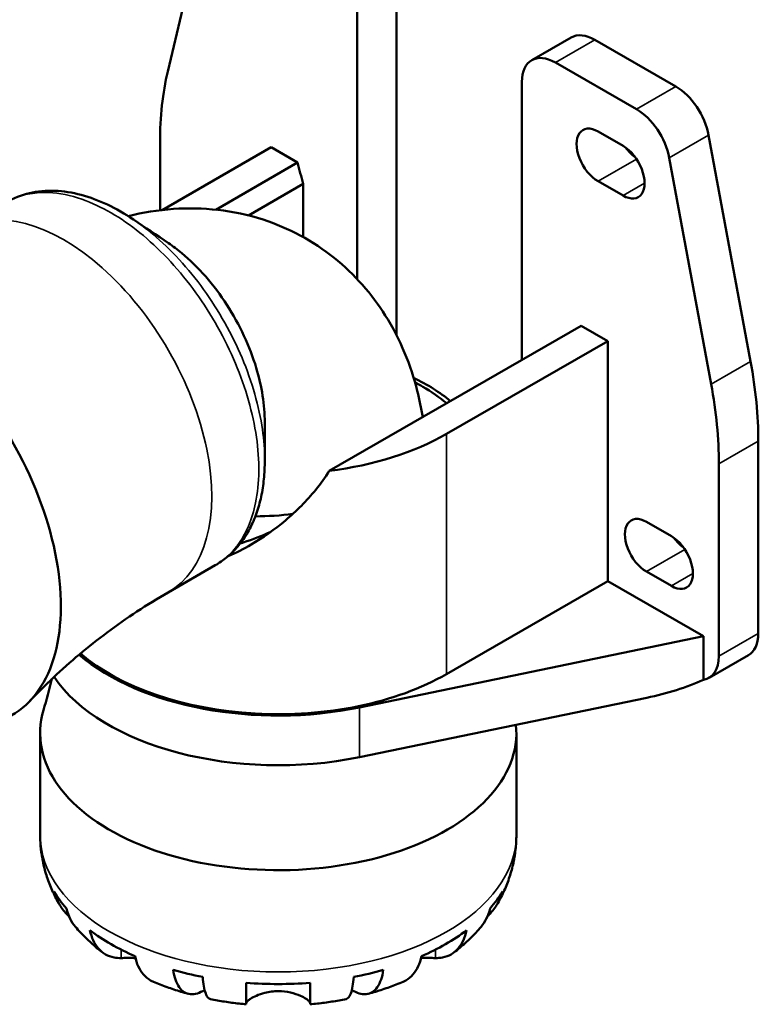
# Model space of a CAD drawing. Header units: millimetres. Extents: x 0 to 903, y 0 to 594.
# Tile 12 of 14: x 589 to 662, y 421 to 518. Entities that reach past the tile are written whole.
import ezdxf

# ---------------------------------------------------------------- set-up
doc = ezdxf.new("R2010")
doc.units = ezdxf.units.MM
doc.layers.add('Visible (ANSI)', color=7, linetype='Continuous', lineweight=50)
doc.layers.add('Visible Narrow (ANSI)', color=7, linetype='Continuous', lineweight=35)

msp = doc.modelspace()

# ---------------------------------------------------------------- linework, layer by layer
at = {"layer": 'Visible (ANSI)'}
for p, q in [((603.246, 513.088), (607.391, 530.669)), ((625.819, 487.045), (625.819, 523.644)), ((621.93, 521.404), (621.93, 492.586)), ((643.056, 516.428), (639.167, 514.188)), ((645.392, 516.199), (653.404, 511.585)), ((649.515, 509.345), (641.503, 513.959)), ((638.194, 512.039), (638.194, 484.587)), ((645.711, 507.147), (648.186, 505.722)), ((656.621, 506.799), (660.767, 484.443)), ((602.485, 499.373), (602.485, 506.085)), ((613.445, 505.59), (602.691, 499.397)), ((616.068, 504.08), (613.445, 505.59)), ((656.877, 482.203), (652.732, 504.559)), ((607.995, 499.431), (616.068, 504.08)), ((616.627, 501.988), (611.203, 498.865)), ((616.627, 496.717), (616.627, 501.988)), ((648.186, 500.817), (645.711, 502.242)), ((644.056, 487.962), (619.185, 473.64)), ((646.679, 486.452), (644.056, 487.962)), ((630.769, 477.29), (646.679, 486.452)), ((646.679, 462.743), (646.679, 486.452)), ((661.528, 476.564), (661.528, 457.592)), ((657.639, 455.352), (657.639, 474.324)), ((650.482, 468.608), (652.957, 467.183)), ((607.934, 464.32), (603.287, 461.644)), ((630.769, 453.581), (646.679, 462.743)), ((656.121, 457.306), (646.679, 462.743)), ((652.957, 462.278), (650.482, 463.703)), ((622.176, 450.285), (656.121, 457.306)), ((656.121, 453.009), (656.121, 457.306)), ((660.554, 455.442), (656.665, 453.202)), ((650.531, 451.244), (622.176, 445.38)), ((590.652, 447.748), (590.652, 437.704)), ((637.652, 447.748), (637.652, 437.704))]:
    msp.add_line(p, q, dxfattribs=at)
for centre, major_axis, ratio, start_param, end_param in [((645.392, 512.372), (-2.335, 4.056), 0.578093, 5.499721, 6.283185), ((641.503, 510.133), (-2.335, 4.056), 0.578093, 5.499721, 7.070517), ((630.062, 490.205), (-19.462, 33.797), 0.578093, 0.551787, 0.787332), ((653.404, 507.759), (-2.335, 4.056), 0.578093, 4.16447, 5.499721), ((649.515, 505.519), (2.335, -4.056), 0.578093, 1.022877, 2.358128), ((645.711, 504.695), (-1.497, 2.6), 0.578093, 5.499721, 8.641314), ((648.186, 503.27), (1.497, -2.6), 0.578093, 5.499721, 8.641314), ((649.6, 506.934), (1.497, -2.6), 0.578093, 4.912793, 5.386619), ((630.062, 500.926), (10.32, -17.921), 0.578093, 4.223293, 4.334787), ((576.081, 469.841), (11.727, -20.365), 0.578093, 0, 3.141593), ((633.951, 492.444), (-19.462, 33.797), 0.578093, 3.928925, 4.16447), ((614.152, 473.746), (20.68, 0), 0.575862, 0.606087, 0.868521), ((630.062, 490.205), (19.462, -33.797), 0.578093, 0.787332, 1.022877), ((614.152, 486.859), (23.5, 0), 0.575862, 4.928244, 5.497787), ((650.482, 466.156), (-1.497, 2.6), 0.578093, 5.499721, 8.641314), ((652.957, 464.73), (1.497, -2.6), 0.578093, 5.499721, 8.641314), ((654.371, 468.395), (1.497, -2.6), 0.578093, 4.912793, 5.386619), ((658.219, 459.498), (2.335, -4.056), 0.578093, 0, 0.787332), ((614.152, 463.15), (23.738, 0), 0.575862, 3.736377, 5.057203), ((614.152, 463.15), (23.5, 0), 0.575862, 3.732402, 5.497787), ((654.33, 457.258), (2.335, -4.056), 0.578093, 6.071587, 7.070517), ((614.152, 458.245), (-23.738, 0), 0.575862, 0.370316, 1.915611), ((650.531, 455.071), (10.292, 2.449), 0.353086, 4.628568, 5.200433), ((614.152, 447.748), (23.5, 0), 0.575862, 2.972069, 6.344113), ((614.152, 436.416), (-23.341, 0), 0.575862, 0.32504, 0.460358), ((614.152, 436.416), (23.341, 0), 0.575862, 5.822827, 5.958145), ((614.152, 436.416), (23.341, 0), 0.575862, 3.791621, 4.06236), ((614.152, 436.416), (23.341, 0), 0.575862, 5.362418, 5.633156), ((614.152, 436.416), (23.341, 0), 0.575862, 4.252031, 4.387349), ((614.152, 436.416), (23.341, 0), 0.575862, 5.037429, 5.172747), ((614.152, 436.416), (23.341, 0), 0.575862, 4.57702, 4.847758)]:
    msp.add_ellipse(centre, major_axis=major_axis, ratio=ratio, start_param=start_param, end_param=end_param, dxfattribs=at)
for points, knots in [([(599.853, 498.462), (599.012, 499.03), (598.154, 499.523), (596.431, 500.338), (595.57, 500.66), (593.832, 501.122), (592.96, 501.26), (591.245, 501.323), (590.407, 501.25), (588.788, 500.875), (588.006, 500.572), (587.289, 500.159)], [-4.091235, -4.091235, -4.091235, -4.091235, -3.768773, -3.768773, -3.44631, -3.44631, -3.123847, -3.123847, -2.801384, -2.801384, -2.478922, -2.478922, -2.478922, -2.478922]), ([(599.345, 498.795), (600.777, 499.147), (602.271, 499.394), (606.657, 499.696), (609.701, 499.405), (615.165, 497.635), (617.586, 496.336), (621.705, 493.039), (623.405, 491.07), (626.229, 486.587), (627.237, 484.047), (628.093, 480.669), (628.269, 479.808), (628.406, 478.95)], [0.278023, 0.278023, 0.278023, 0.278023, 0.413234, 0.413234, 0.661303, 0.661303, 0.872111, 0.872111, 1.079969, 1.079969, 1.320462, 1.320462, 1.402824, 1.402824, 1.402824, 1.402824]), ([(612.821, 478.432), (612.827, 480.118), (612.54, 481.955), (611.341, 485.937), (610.342, 488.084), (607.808, 492.019), (606.26, 493.792), (604.195, 495.5), (603.759, 495.827), (603.32, 496.123)], [4.659966, 4.659966, 4.659966, 4.659966, 5.081876, 5.081876, 5.567097, 5.567097, 6.065239, 6.065239, 6.196217, 6.196217, 6.196217, 6.196217]), ([(610.482, 466.582), (610.802, 467.004), (611.09, 467.459), (611.598, 468.421), (611.818, 468.928), (612.192, 469.983), (612.345, 470.531), (612.587, 471.658), (612.676, 472.24), (612.794, 473.438), (612.823, 474.054), (612.821, 474.681)], [-7.867128, -7.867128, -7.867128, -7.867128, -7.662448, -7.662448, -7.457768, -7.457768, -7.253088, -7.253088, -7.048408, -7.048408, -6.843728, -6.843728, -6.843728, -6.843728]), ([(619.185, 473.64), (618.79, 473.002), (618.341, 472.378), (616.968, 470.686), (615.953, 469.665), (613.789, 467.838), (612.64, 467.033), (610.758, 465.944), (609.994, 465.558), (609.207, 465.222)], [7.520915, 7.520915, 7.520915, 7.520915, 7.76693, 7.76693, 8.210288, 8.210288, 8.653646, 8.653646, 8.932085, 8.932085, 8.932085, 8.932085]), ([(610.405, 466.483), (610.505, 466.512), (610.604, 466.543), (611.632, 466.863), (612.549, 467.223), (613.432, 467.627)], [-2.1066679, -2.1066679, -2.1066679, -2.1066679, -2.0742318, -2.0742318, -1.7715677, -1.7715677, -1.7715677, -1.7715677]), ([(607.934, 464.32), (608.132, 464.434), (608.324, 464.555), (608.698, 464.814), (608.88, 464.951), (609.232, 465.24), (609.403, 465.392), (609.732, 465.71), (609.891, 465.876), (610.196, 466.22), (610.342, 466.398), (610.482, 466.582)], [1.4598751, 1.4598751, 1.4598751, 1.4598751, 1.5491197, 1.5491197, 1.6383644, 1.6383644, 1.727609, 1.727609, 1.8168537, 1.8168537, 1.9060983, 1.9060983, 1.9060983, 1.9060983]), ([(603.287, 461.644), (602.242, 461.042), (601.214, 460.409), (599.207, 459.09), (598.228, 458.404), (596.328, 456.989), (595.408, 456.261), (593.636, 454.773), (592.784, 454.014), (591.153, 452.478), (590.375, 451.701), (589.636, 450.922)], [3.9250571, 3.9250571, 3.9250571, 3.9250571, 3.959161, 3.959161, 3.9932648, 3.9932648, 4.0273687, 4.0273687, 4.0614726, 4.0614726, 4.0955765, 4.0955765, 4.0955765, 4.0955765]), ([(592.567, 430.821), (592.333, 431.22), (592.115, 431.633), (591.717, 432.488), (591.538, 432.93), (591.225, 433.837), (591.091, 434.303), (590.874, 435.254), (590.791, 435.738), (590.68, 436.716), (590.652, 437.21), (590.652, 437.704)], [3.6002112, 3.6002112, 3.6002112, 3.6002112, 3.6655671, 3.6655671, 3.730923, 3.730923, 3.796279, 3.796279, 3.8616349, 3.8616349, 3.9269908, 3.9269908, 3.9269908, 3.9269908]), ([(637.652, 437.704), (637.652, 437.21), (637.624, 436.716), (637.513, 435.738), (637.43, 435.254), (637.213, 434.303), (637.079, 433.837), (636.766, 432.93), (636.586, 432.488), (636.189, 431.633), (635.971, 431.22), (635.737, 430.821)], [0.7853982, 0.7853982, 0.7853982, 0.7853982, 0.8507541, 0.8507541, 0.91611, 0.91611, 0.981466, 0.981466, 1.0468219, 1.0468219, 1.1121778, 1.1121778, 1.1121778, 1.1121778]), ([(593.492, 429.674), (593.379, 429.78), (593.269, 429.891), (592.879, 430.324), (592.639, 430.674), (592.284, 431.345), (592.133, 431.726), (592.033, 432.124)], [4.1918966, 4.1918966, 4.1918966, 4.1918966, 4.2449679, 4.2449679, 4.3907831, 4.3907831, 4.5326305, 4.5326305, 4.5326305, 4.5326305]), ([(636.271, 432.124), (636.171, 431.726), (636.02, 431.345), (635.664, 430.674), (635.424, 430.324), (635.035, 429.891), (634.925, 429.78), (634.811, 429.674)], [0.1494024, 0.1494024, 0.1494024, 0.1494024, 0.2912498, 0.2912498, 0.4370651, 0.4370651, 0.4901364, 0.4901364, 0.4901364, 0.4901364]), ([(593.241, 430.445), (593.33, 430.062), (593.464, 429.704), (593.758, 429.132), (593.934, 428.864), (594.141, 428.62)], [0.1494024, 0.1494024, 0.1494024, 0.1494024, 0.2912498, 0.2912498, 0.416196, 0.416196, 0.416196, 0.416196]), ([(634.162, 428.62), (634.37, 428.864), (634.546, 429.132), (634.84, 429.704), (634.974, 430.062), (635.063, 430.445)], [4.2658369, 4.2658369, 4.2658369, 4.2658369, 4.3907831, 4.3907831, 4.5326305, 4.5326305, 4.5326305, 4.5326305]), ([(596.79, 426.11), (596.6, 426.257), (596.413, 426.408), (596.043, 426.718), (595.86, 426.876), (595.5, 427.202), (595.323, 427.369), (594.975, 427.712), (594.804, 427.887), (594.467, 428.247), (594.303, 428.431), (594.141, 428.62)], [3.2877154, 3.2877154, 3.2877154, 3.2877154, 3.3241728, 3.3241728, 3.3606303, 3.3606303, 3.3970877, 3.3970877, 3.4335452, 3.4335452, 3.4700026, 3.4700026, 3.4700026, 3.4700026]), ([(598.649, 425.539), (598.413, 425.533), (598.175, 425.55), (597.633, 425.653), (597.34, 425.765), (596.85, 426.046), (596.608, 426.241), (596.19, 426.719), (596.014, 427.004), (595.754, 427.576), (595.644, 427.913), (595.571, 428.282)], [3.8923951, 3.8923951, 3.8923951, 3.8923951, 3.9983109, 3.9983109, 4.1454192, 4.1454192, 4.2913159, 4.2913159, 4.4372126, 4.4372126, 4.5782477, 4.5782477, 4.5782477, 4.5782477]), ([(632.733, 428.282), (632.66, 427.913), (632.55, 427.576), (632.29, 427.004), (632.114, 426.719), (631.696, 426.241), (631.453, 426.046), (630.964, 425.765), (630.671, 425.653), (630.129, 425.55), (629.891, 425.533), (629.655, 425.539)], [0.14941, 0.14941, 0.14941, 0.14941, 0.290445, 0.290445, 0.4363418, 0.4363418, 0.5822385, 0.5822385, 0.7293467, 0.7293467, 0.8352626, 0.8352626, 0.8352626, 0.8352626]), ([(634.162, 428.62), (634.001, 428.431), (633.836, 428.247), (633.5, 427.887), (633.329, 427.712), (632.98, 427.369), (632.803, 427.202), (632.444, 426.876), (632.261, 426.718), (631.891, 426.408), (631.704, 426.257), (631.514, 426.11)], [1.2423863, 1.2423863, 1.2423863, 1.2423863, 1.2788438, 1.2788438, 1.3153013, 1.3153013, 1.3517587, 1.3517587, 1.3882162, 1.3882162, 1.4246736, 1.4246736, 1.4246736, 1.4246736]), ([(600.064, 425.541), (599.971, 425.544), (599.879, 425.546), (599.629, 425.55), (599.476, 425.551), (599.195, 425.55), (599.067, 425.548), (598.841, 425.544), (598.742, 425.542), (598.649, 425.539)], [0.3311393, 0.3311393, 0.3311393, 0.3311393, 0.3605643, 0.3605643, 0.4131592, 0.4131592, 0.4617469, 0.4617469, 0.504857, 0.504857, 0.504857, 0.504857]), ([(600.026, 425.716), (600.099, 425.348), (600.209, 425.011), (600.469, 424.438), (600.644, 424.154), (601.063, 423.675), (601.305, 423.481), (601.639, 423.289), (601.735, 423.242), (601.836, 423.199)], [0.14941, 0.14941, 0.14941, 0.14941, 0.290445, 0.290445, 0.4363418, 0.4363418, 0.5822385, 0.5822385, 0.6360203, 0.6360203, 0.6360203, 0.6360203]), ([(626.467, 423.199), (626.569, 423.242), (626.665, 423.289), (626.999, 423.481), (627.241, 423.675), (627.659, 424.154), (627.835, 424.438), (628.095, 425.011), (628.205, 425.348), (628.278, 425.716)], [4.0916373, 4.0916373, 4.0916373, 4.0916373, 4.1454192, 4.1454192, 4.2913159, 4.2913159, 4.4372126, 4.4372126, 4.5782477, 4.5782477, 4.5782477, 4.5782477]), ([(629.655, 425.539), (629.563, 425.542), (629.463, 425.544), (629.204, 425.549), (629.038, 425.551), (628.673, 425.55), (628.476, 425.548), (628.26, 425.542), (628.25, 425.542), (628.24, 425.541)], [-0.5081641, -0.5081641, -0.5081641, -0.5081641, -0.4646053, -0.4646053, -0.4015475, -0.4015475, -0.3356183, -0.3356183, -0.3324911, -0.3324911, -0.3324911, -0.3324911]), ([(606.883, 422.395), (606.634, 422.235), (606.39, 422.122), (605.945, 421.983), (605.705, 421.95), (605.256, 421.994), (605.048, 422.069), (604.699, 422.29), (604.525, 422.455), (604.226, 422.882), (604.1, 423.145), (603.914, 423.687), (603.835, 424.013), (603.782, 424.375)], [3.6684789, 3.6684789, 3.6684789, 3.6684789, 3.8068425, 3.8068425, 3.9529976, 3.9529976, 4.0991526, 4.0991526, 4.2449679, 4.2449679, 4.3907831, 4.3907831, 4.5326305, 4.5326305, 4.5326305, 4.5326305]), ([(624.522, 424.375), (624.469, 424.013), (624.39, 423.687), (624.204, 423.145), (624.078, 422.882), (623.779, 422.455), (623.605, 422.29), (623.256, 422.069), (623.047, 421.994), (622.599, 421.95), (622.358, 421.983), (621.914, 422.122), (621.67, 422.235), (621.42, 422.395)], [0.1494024, 0.1494024, 0.1494024, 0.1494024, 0.2912498, 0.2912498, 0.4370651, 0.4370651, 0.5828803, 0.5828803, 0.7290354, 0.7290354, 0.8751905, 0.8751905, 1.0135541, 1.0135541, 1.0135541, 1.0135541]), ([(605.24, 422.017), (605.007, 422.081), (604.775, 422.149), (604.314, 422.29), (604.084, 422.363), (603.628, 422.514), (603.401, 422.593), (602.949, 422.756), (602.725, 422.841), (602.278, 423.015), (602.056, 423.106), (601.836, 423.199)], [2.8064679, 2.8064679, 2.8064679, 2.8064679, 2.8430978, 2.8430978, 2.8797277, 2.8797277, 2.9163576, 2.9163576, 2.9529875, 2.9529875, 2.9896174, 2.9896174, 2.9896174, 2.9896174]), ([(606.698, 423.679), (606.724, 423.324), (606.763, 423.007), (606.855, 422.488), (606.917, 422.24), (607.064, 421.849), (607.15, 421.705), (607.301, 421.55), (607.374, 421.504), (607.453, 421.488)], [0.1494024, 0.1494024, 0.1494024, 0.1494024, 0.2912498, 0.2912498, 0.4370651, 0.4370651, 0.5828803, 0.5828803, 0.69187, 0.69187, 0.69187, 0.69187]), ([(611.002, 420.974), (611.002, 420.974), (611.002, 421.015), (611.002, 421.168), (611.002, 421.304), (611.002, 421.683), (611.002, 421.926), (611.002, 422.436), (611.002, 422.747), (611.002, 423.098)], [4.0187943, 4.0187943, 4.0187943, 4.0187943, 4.1454192, 4.1454192, 4.2913159, 4.2913159, 4.4372126, 4.4372126, 4.5782477, 4.5782477, 4.5782477, 4.5782477]), ([(617.302, 423.098), (617.302, 422.747), (617.302, 422.436), (617.302, 421.926), (617.302, 421.683), (617.302, 421.304), (617.302, 421.168), (617.302, 421.015), (617.302, 420.974), (617.302, 420.974)], [0.14941, 0.14941, 0.14941, 0.14941, 0.290445, 0.290445, 0.4363418, 0.4363418, 0.5822385, 0.5822385, 0.7088633, 0.7088633, 0.7088633, 0.7088633]), ([(620.851, 421.488), (620.93, 421.504), (621.003, 421.55), (621.154, 421.705), (621.239, 421.849), (621.387, 422.24), (621.449, 422.488), (621.541, 423.007), (621.58, 423.324), (621.606, 423.679)], [3.9901629, 3.9901629, 3.9901629, 3.9901629, 4.0991526, 4.0991526, 4.2449679, 4.2449679, 4.3907831, 4.3907831, 4.5326305, 4.5326305, 4.5326305, 4.5326305]), ([(626.468, 423.199), (626.247, 423.106), (626.026, 423.015), (625.579, 422.841), (625.355, 422.756), (624.903, 422.593), (624.676, 422.514), (624.219, 422.363), (623.99, 422.29), (623.529, 422.149), (623.297, 422.081), (623.064, 422.017)], [1.7227716, 1.7227716, 1.7227716, 1.7227716, 1.7594015, 1.7594015, 1.7960314, 1.7960314, 1.8326613, 1.8326613, 1.8692912, 1.8692912, 1.9059211, 1.9059211, 1.9059211, 1.9059211]), ([(614.152, 422.268), (613.932, 422.268), (613.712, 422.255), (613.266, 422.201), (613.043, 422.159), (612.521, 422.03), (612.238, 421.933), (611.761, 421.727), (611.566, 421.622), (611.305, 421.452), (611.218, 421.386), (611.09, 421.267), (611.047, 421.213), (611.009, 421.139), (611.002, 421.113), (611.002, 421.09)], [0, 0, 0, 0, 0.0660814, 0.0660814, 0.1366745, 0.1366745, 0.238734, 0.238734, 0.3345777, 0.3345777, 0.4015785, 0.4015785, 0.4668531, 0.4668531, 0.5074534, 0.5074534, 0.5074534, 0.5074534]), ([(617.302, 421.09), (617.302, 421.113), (617.295, 421.139), (617.257, 421.213), (617.214, 421.266), (617.085, 421.386), (616.999, 421.452), (616.744, 421.618), (616.558, 421.718), (616.057, 421.938), (615.727, 422.051), (614.98, 422.219), (614.568, 422.268), (614.152, 422.268)], [-0.5076659, -0.5076659, -0.5076659, -0.5076659, -0.4671899, -0.4671899, -0.4020022, -0.4020022, -0.3350664, -0.3350664, -0.2430046, -0.2430046, -0.1248886, -0.1248886, 0, 0, 0, 0]), ([(611.002, 420.974), (610.763, 420.995), (610.524, 421.02), (610.047, 421.073), (609.81, 421.102), (609.335, 421.166), (609.098, 421.2), (608.626, 421.274), (608.39, 421.313), (607.921, 421.397), (607.687, 421.441), (607.453, 421.488)], [2.5127958, 2.5127958, 2.5127958, 2.5127958, 2.5486166, 2.5486166, 2.5844374, 2.5844374, 2.6202582, 2.6202582, 2.656079, 2.656079, 2.6918998, 2.6918998, 2.6918998, 2.6918998]), ([(620.851, 421.488), (620.617, 421.441), (620.383, 421.397), (619.913, 421.313), (619.678, 421.274), (619.205, 421.2), (618.969, 421.166), (618.494, 421.102), (618.256, 421.073), (617.78, 421.02), (617.541, 420.995), (617.302, 420.974)], [2.0204892, 2.0204892, 2.0204892, 2.0204892, 2.05631, 2.05631, 2.0921308, 2.0921308, 2.1279516, 2.1279516, 2.1637724, 2.1637724, 2.1995932, 2.1995932, 2.1995932, 2.1995932])]:
    msp.add_open_spline(points, degree=3, knots=knots, dxfattribs=at)
for points in [[(599.853, 498.462), (601.009, 497.682), (602.165, 496.903), (603.32, 496.123)], [(628.406, 481.954), (628.16, 482.096), (627.907, 482.234), (627.649, 482.368)], [(630.773, 480.313), (630.073, 480.9), (629.28, 481.45), (628.406, 481.954)], [(612.821, 478.432), (612.816, 477.214), (612.817, 475.952), (612.821, 474.681)], [(615.599, 469.392), (614.395, 469.241), (613.148, 469.158), (611.889, 469.151)], [(591.81, 453.097), (591.559, 452.048), (591.284, 451.024), (590.989, 450.031)]]:
    msp.add_open_spline(points, degree=3, dxfattribs=at)
at = {"layer": 'Visible Narrow (ANSI)'}
for p, q in [((641.503, 513.959), (645.392, 516.199)), ((653.404, 511.585), (649.515, 509.345)), ((652.732, 504.559), (656.621, 506.799)), ((645.711, 502.242), (649.507, 504.428)), ((648.186, 500.817), (650.307, 502.039)), ((660.767, 484.443), (656.877, 482.203)), ((628.406, 481.954), (627.662, 482.323)), ((630.769, 453.581), (630.769, 477.29)), ((657.639, 474.324), (661.528, 476.564)), ((650.482, 463.703), (654.278, 465.889)), ((652.957, 462.278), (655.078, 463.499)), ((661.528, 457.592), (657.639, 455.352)), ((622.176, 445.38), (622.176, 450.285)), ((598.649, 425.539), (598.649, 426.369)), ((629.655, 425.539), (629.655, 426.369))]:
    msp.add_line(p, q, dxfattribs=at)
for centre, major_axis, ratio, start_param, end_param in [((592.967, 479.565), (10.32, -17.921), 0.578093, 0, 3.141593), ((608.888, 467.791), (1.593, -1.209), 0.792732, 5.960419, 6.283185), ((614.152, 437.704), (23.5, 0), 0.575862, 3.141593, 6.283185)]:
    msp.add_ellipse(centre, major_axis=major_axis, ratio=ratio, start_param=start_param, end_param=end_param, dxfattribs=at)
for points, knots in [([(587.289, 500.159), (587.535, 500.3), (587.789, 500.427), (589.204, 501.025), (590.499, 501.21), (592.955, 501), (594.064, 500.733), (597.043, 499.597), (599, 498.407), (602.679, 495.324), (604.468, 493.376), (607.556, 489.093), (608.91, 486.68), (610.943, 481.837), (611.66, 479.321), (612.336, 474.648), (612.309, 472.406), (611.579, 468.835), (610.954, 467.375), (610.095, 466.244)], [2.478922, 2.478922, 2.478922, 2.478922, 2.610729, 2.610729, 3.188978, 3.188978, 3.623767, 3.623767, 4.346621, 4.346621, 5.069422, 5.069422, 5.792119, 5.792119, 6.514517, 6.514517, 7.235938, 7.235938, 7.867128, 7.867128, 7.867128, 7.867128]), ([(612.818, 474.683), (612.816, 475.662), (612.74, 476.681), (612.262, 479.994), (611.566, 482.439), (609.595, 487.138), (608.283, 489.478), (605.291, 493.63), (603.558, 495.517), (601.146, 497.538), (600.502, 498.024), (599.853, 498.462)], [-6.843728, -6.843728, -6.843728, -6.843728, -6.514517, -6.514517, -5.792119, -5.792119, -5.069422, -5.069422, -4.346621, -4.346621, -4.091235, -4.091235, -4.091235, -4.091235]), ([(610.095, 466.244), (610.011, 466.132), (609.924, 466.024), (609.283, 465.266), (608.644, 464.73), (607.933, 464.32)], [9.7973493, 9.7973493, 9.7973493, 9.7973493, 9.8596752, 9.8596752, 10.2435726, 10.2435726, 10.2435726, 10.2435726])]:
    msp.add_open_spline(points, degree=3, knots=knots, dxfattribs=at)

doc.saveas('drawing.dxf')
